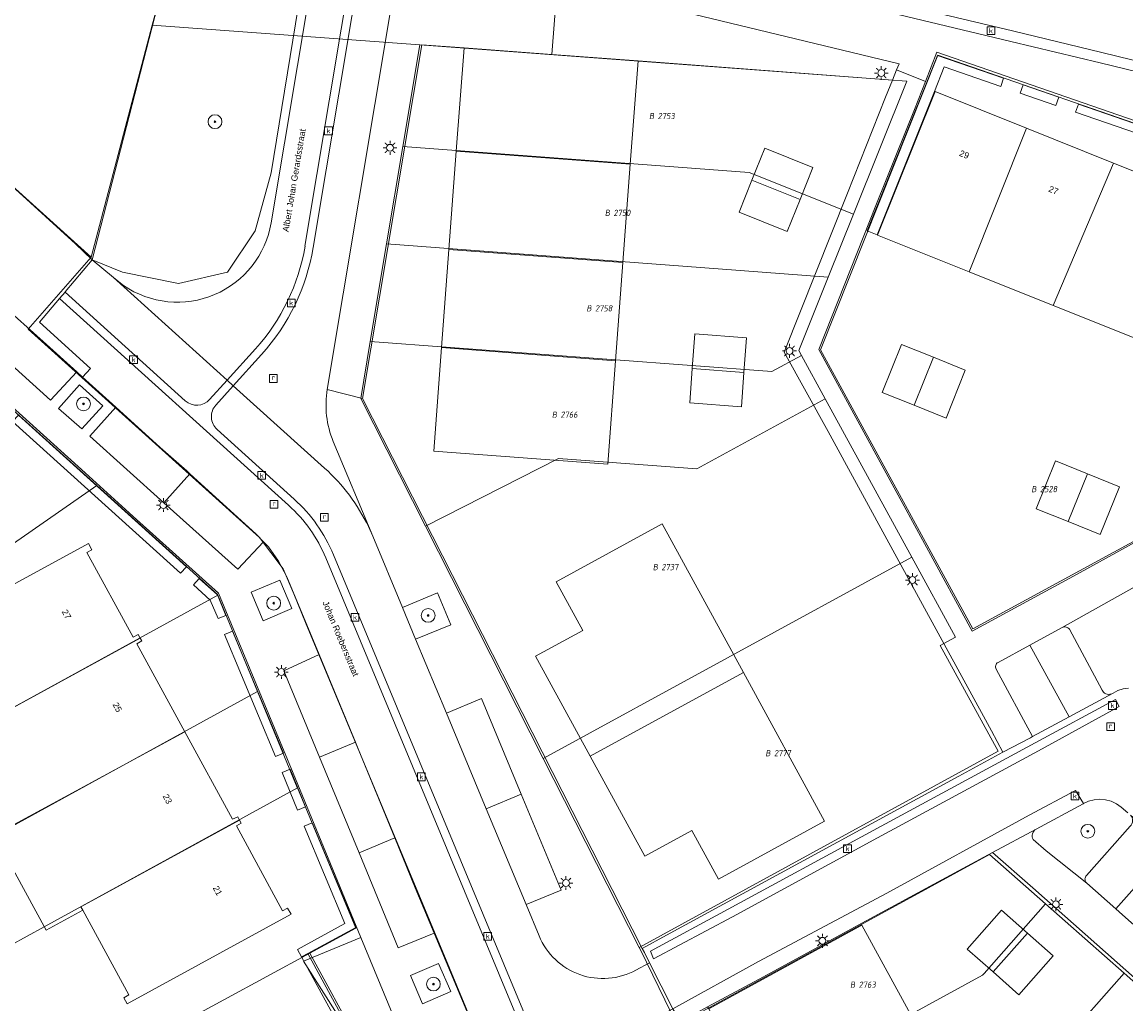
# Model space of a CAD drawing. Header units: metres. Extents: x 207466 to 209466, y 475780 to 477780.
# Tile 126 of 189: x 208272 to 208336, y 476840 to 476897. Entities that reach past the tile are written whole.
import ezdxf
from ezdxf.enums import TextEntityAlignment as Align

# ---------------------------------------------------------------- set-up
doc = ezdxf.new("R2010")
doc.units = ezdxf.units.M
doc.layers.get('0').update_dxf_attribs({"color": 253, "linetype": 'CONTINUOUS'})
for name, color, linetype, lineweight, true_color in [('B-RO-GR-BEPLANTING_CULTUUR_VASTE PLANTENVAK-GV', 7, 'CONTINUOUS', 0, 0x6d8a47), ('B-RO-GR-BOOM-S', 7, 'CONTINUOUS', 0, 0x6d8a47), ('B-RO-GR-BOUWLAND-GV', 7, 'CONTINUOUS', 0, 0x6d8a47), ('B-RO-OG-BEBOUWING-GV', 7, 'CONTINUOUS', 0, 0xa50000), ('N-RO-GR-BEPLANTING_CULTUUR_VASTE PLANTENVAK-GV', 7, 'CONTINUOUS', 0, 0x6d8a47), ('N-RO-GR-BOOM-S', 7, 'CONTINUOUS', 0, 0x6d8a47), ('N-RO-GR-GRAS-GV', 7, 'CONTINUOUS', 0, 0x6d8a47), ('N-RO-GR-GROENVOORZIENING-GV', 7, 'CONTINUOUS', 0, 0x6d8a47), ('N-RO-OG-BEBOUWING_LOODS-GV', 7, 'CONTINUOUS', 0, 0xa50000)]:
    doc.layers.add(name, color=color, linetype=linetype, lineweight=lineweight, true_color=true_color)
for name, color, linetype, lineweight in [('B-RO-OG-BEBOUWING-T18', 7, 'CONTINUOUS', 0), ('B-RO-OG-TERREIN_ERF-GV', 253, 'CONTINUOUS', 0), ('B-RO-OG-TERREIN_ONBEGROEID-GV', 253, 'CONTINUOUS', 0), ('B-RO-RI-GWA_RIOOLPUT-S', 253, 'CONTINUOUS', 0), ('B-RO-VH-ONVERHARD-GV', 253, 'CONTINUOUS', 0), ('B-RO-VH-VERHARDING_STRAATBAKSTEEN-GV', 253, 'CONTINUOUS', 0), ('B-WE-KG-GRENS_PERCEEL-GV', 150, 'CONTINUOUS', 18), ('B-WE-KG-GRENS_PERCEEL-S', 150, 'CONTINUOUS', 25), ('N-RO-IE-TERREINAFSCHEIDING_KUNSTMATIG_MUUR-GV', 253, 'CONTINUOUS', 0), ('N-RO-KL-ET_LS_OV_LICHTMAST-S', 253, 'CONTINUOUS', 0), ('N-RO-OG-TERREIN_ERF-GV', 253, 'CONTINUOUS', 0), ('N-RO-OG-TERREIN_ONBEGROEID-GV', 253, 'CONTINUOUS', 0), ('N-RO-OG-TOPOGRAFIE-T18', 7, 'CONTINUOUS', 0), ('N-RO-RI-GWA_KOLK-S', 253, 'CONTINUOUS', 0), ('N-RO-VH-VERHARDING_STRAATBAKSTEEN-GV', 253, 'CONTINUOUS', 0)]:
    doc.layers.add(name, color=color, linetype=linetype, lineweight=lineweight)
doc.styles.add('NLCS-ISO', font='NLCS-ISO.ttf')
doc.styles.add('NLCS-ISO-M200-T18', font='NLCS-ISO.ttf', dxfattribs={"height": 1.8})

# ---------------------------------------------------------------- blocks, each defined once
blk = doc.blocks.new('SKL-ET_OV_LICHTMAST-SO1')
at = {"color": 0, "linetype": 'ByBlock', "lineweight": -2}
blk.add_circle((0, 0), 1, dxfattribs=at)
for points in [[(-1.25, 0), (-2, 0)], [(-1.4142, 1.4142), (-0.8839, 0.8839)], [(0, 2), (0, 1.25)], [(0.8839, 0.8839), (1.4142, 1.4142)], [(2, 0), (1.25, 0)], [(-1.4142, -1.4142), (-0.8839, -0.8839)], [(0, -1.25), (0, -2)], [(0.8839, -0.8839), (1.4142, -1.4142)]]:
    blk.add_open_spline(points, degree=1, dxfattribs=at)
blk = doc.blocks.new('SRI-KOLK-SO1')
at = {"color": 0, "linetype": 'ByBlock', "lineweight": -2, "flags": 128}
blk.add_lwpolyline([(-1.125, -1.125), (1.125, -1.125), (1.125, 1.125), (-1.125, 1.125), (-1.125, -1.125)], dxfattribs=at)
at = {"color": 0, "linetype": 'ByBlock', "lineweight": -2, "insert": (0, 0), "char_height": 1.5, "attachment_point": 5, "line_spacing_factor": 0.8, "style": 'NLCS-ISO'}
blk.add_mtext('{\\C0;k}', dxfattribs=at)
blk = doc.blocks.new('SRI-PUT_INSPECTIEPUT_RIOOLPUT-SO1')
at = {"color": 0, "linetype": 'ByBlock', "lineweight": -2, "flags": 128}
blk.add_lwpolyline([(-1.125, -1.125), (1.125, -1.125), (1.125, 1.125), (-1.125, 1.125), (-1.125, -1.125)], dxfattribs=at)
at = {"color": 0, "linetype": 'ByBlock', "lineweight": -2, "insert": (0, 0.2828), "char_height": 1.5, "attachment_point": 5, "line_spacing_factor": 0.8, "style": 'NLCS-ISO'}
blk.add_mtext('{\\C0;r}', dxfattribs=at)
blk = doc.blocks.new('SGR-BOOM_01-SO1')
at = {"linetype": 'Continuous'}
h = blk.add_hatch(color=0, dxfattribs=at)
edge = h.paths.add_edge_path()
edge.add_arc((0, 0), 0.25, 0, 360)
at = {"color": 0, "linetype": 'ByBlock', "lineweight": -2}
for radius in [2, 0.25]:
    blk.add_circle((0, 0), radius, dxfattribs=at)
blk = doc.blocks.new('SKG-PERCEELNUMMER-SO')
at = {"style": 'NLCS-ISO', "oblique": 10, "flags": 1}
blk.add_attdef('GEMEENTECODE', text='', height=1.8, dxfattribs=at).set_placement((0, 2.55), align=Align.MIDDLE_CENTER)
at = {"style": 'NLCS-ISO', "oblique": 10}
blk.add_attdef('SECTIE', text='', height=1.8, dxfattribs=at).set_placement((-0.5, 0), align=Align.MIDDLE_RIGHT)
blk.add_attdef('PERCEELNUMMER', text='', height=1.8, dxfattribs=at).set_placement((0.5, 0), align=Align.MIDDLE_LEFT)

msp = doc.modelspace()

# ---------------------------------------------------------------- linework, layer by layer
at = {"layer": 'B-RO-GR-BEPLANTING_CULTUUR_VASTE PLANTENVAK-GV', "flags": 128}
for points in [[(208336.641, 476864.439), (208331.979, 476861.83)], [(208331.979, 476861.83), (208332.034, 476861.854), (208332.092, 476861.867), (208332.152, 476861.87), (208332.211, 476861.861), (208332.267, 476861.842), (208332.32, 476861.814), (208332.366, 476861.776), (208332.404, 476861.73), (208334.291, 476858.218), (208334.331, 476858.151), (208334.381, 476858.092), (208334.442, 476858.043), (208334.51, 476858.005), (208334.583, 476857.979), (208334.66, 476857.967), (208334.738, 476857.969), (208334.815, 476857.984), (208334.887, 476858.012), (208334.926, 476858.035), (208335.205, 476858.181), (208335.505, 476858.277), (208335.818, 476858.319)], [(208335.781, 476851.105), (208335.406, 476851.439), (208335.131, 476851.635), (208334.825, 476851.779), (208334.499, 476851.867), (208334.163, 476851.897), (208333.826, 476851.867), (208333.5, 476851.779), (208333.226, 476851.649), (208333.195, 476851.634), (208330.478, 476850.167), (208330.406, 476850.118), (208330.344, 476850.056), (208330.296, 476849.983), (208330.263, 476849.902), (208330.246, 476849.816), (208330.247, 476849.728), (208330.264, 476849.643), (208330.298, 476849.562), (208331.066, 476848.912)], [(208331.066, 476848.912), (208333.411, 476847.036), (208333.372, 476847.076), (208333.341, 476847.122), (208333.318, 476847.173), (208333.305, 476847.227), (208333.302, 476847.282), (208333.308, 476847.337), (208333.325, 476847.391), (208333.35, 476847.44), (208333.384, 476847.484), (208335.92, 476850.336)], [(208295.18, 476830.576), (208296.589, 476831.414), (208294.893, 476835.472), (208291.397, 476843.896), (208288.077, 476842.518), (208293.14, 476834.542), (208295.18, 476830.576)]]:
    msp.add_lwpolyline(points, dxfattribs=at)
at = {"layer": 'B-RO-GR-BOUWLAND-GV', "flags": 128}
msp.add_lwpolyline([(208269.44, 476888.974), (208274.887, 476884.037), (208275.841, 476883.119), (208277.6, 476882.405), (208280.841, 476881.744), (208283.685, 476882.405), (208285.273, 476884.787), (208286.199, 476888.16), (208287.919, 476898.677), (208286.993, 476899.736), (208288.74, 476906.907), (208291.887, 476925.929)], dxfattribs=at)
at = {"layer": 'B-RO-OG-BEBOUWING-GV', "flags": 128}
for points in [[(208329.924, 476890.729), (208324.624, 476892.85), (208321.289, 476884.545), (208326.596, 476882.424), (208329.924, 476890.729)], [(208334.952, 476888.716), (208329.924, 476890.729), (208326.596, 476882.424), (208331.458, 476880.481), (208334.952, 476888.716)], [(208339.805, 476886.774), (208334.952, 476888.716), (208331.458, 476880.481), (208336.441, 476878.49), (208339.805, 476886.774)], [(208324.534, 476877.473), (208322.69, 476878.215), (208321.573, 476875.446), (208323.417, 476874.704), (208324.534, 476877.473)], [(208326.378, 476876.73), (208324.534, 476877.473), (208323.417, 476874.704), (208325.261, 476873.961), (208326.378, 476876.73)], [(208333.452, 476870.733), (208331.601, 476871.482), (208330.487, 476868.711), (208332.338, 476867.962), (208333.452, 476870.733)], [(208335.303, 476869.984), (208333.452, 476870.733), (208332.338, 476867.962), (208334.189, 476867.213), (208335.303, 476869.984)], [(208275.538, 476866.174), (208275.828, 476866.333), (208275.626, 476866.705), (208265.074, 476860.951), (208268.001, 476855.73), (208268.133, 476855.489), (208278.621, 476861.221), (208278.508, 476861.425), (208278.215, 476861.283), (208275.538, 476866.174)], [(208278.422, 476860.9), (208278.711, 476861.058), (208278.621, 476861.221), (208268.133, 476855.489), (208268.001, 476855.73), (208267.187, 476855.274), (208270.172, 476849.816), (208281.215, 476855.788), (208278.422, 476860.9)], [(208284.275, 476850.884), (208283.972, 476850.741), (208281.215, 476855.788), (208270.172, 476849.816), (208273.18, 476844.316), (208275.294, 476845.476), (208275.189, 476845.67), (208284.378, 476850.692), (208284.275, 476850.884)], [(208287.152, 476845.595), (208286.867, 476845.446), (208284.189, 476850.358), (208284.474, 476850.514), (208284.378, 476850.692), (208275.189, 476845.67), (208275.294, 476845.476), (208277.97, 476840.576), (208277.68, 476840.405), (208277.868, 476840.055), (208287.351, 476845.251), (208287.152, 476845.595)]]:
    msp.add_lwpolyline(points, dxfattribs=at)
at = {"layer": 'B-RO-OG-TERREIN_ERF-GV', "flags": 128}
for points in [[(208340.664, 476889.613), (208331.689, 476892.719), (208324.737, 476895.135), (208324.073, 476893.439), (208323.438, 476891.815), (208321.228, 476886.353), (208317.898, 476877.935), (208319.929, 476874.2), (208324.129, 476866.491), (208326.77, 476861.628)], [(208326.596, 476882.424), (208321.289, 476884.545), (208324.624, 476892.85), (208329.924, 476890.729), (208334.952, 476888.716), (208339.805, 476886.774), (208345.082, 476884.662), (208341.749, 476876.369), (208336.441, 476878.49), (208331.458, 476880.481), (208326.596, 476882.424)], [(208323.417, 476874.704), (208321.573, 476875.446), (208322.69, 476878.215), (208324.534, 476877.473), (208326.378, 476876.73), (208325.261, 476873.961), (208323.417, 476874.704)], [(208267.087, 476813.96), (208275.455, 476812.142), (208276.959, 476809.399), (208277.724, 476808.005), (208286.508, 476812.766), (208292.392, 476815.922), (208293.297, 476816.415), (208300.199, 476820.171), (208300.683, 476820.435), (208295.18, 476830.576), (208293.14, 476834.542), (208288.077, 476842.518), (208291.397, 476843.896), (208287.479, 476853.408), (208283.162, 476863.817), (208278.412, 476868.094), (208275.43, 476870.782), (208269.388, 476876.239)], [(208332.338, 476867.962), (208330.487, 476868.711), (208331.601, 476871.482), (208333.452, 476870.733), (208335.303, 476869.984), (208334.189, 476867.213), (208332.338, 476867.962)], [(208326.77, 476861.628), (208332.858, 476864.914), (208336.944, 476867.178)], [(208265.074, 476860.951), (208275.626, 476866.705), (208275.828, 476866.333), (208275.538, 476866.174), (208278.215, 476861.283), (208278.508, 476861.425), (208278.621, 476861.221), (208278.711, 476861.058), (208278.422, 476860.9), (208281.215, 476855.788), (208283.972, 476850.741), (208284.275, 476850.884), (208284.378, 476850.692), (208284.474, 476850.514), (208284.189, 476850.358), (208286.867, 476845.446), (208287.152, 476845.595), (208287.351, 476845.251), (208277.868, 476840.055), (208277.68, 476840.405), (208277.97, 476840.576), (208275.294, 476845.476), (208273.18, 476844.316), (208270.172, 476849.816)]]:
    msp.add_lwpolyline(points, dxfattribs=at)
at = {"layer": 'B-RO-OG-TERREIN_ONBEGROEID-GV', "flags": 128}
for points in [[(208275.246, 476873.34), (208276.457, 476874.665), (208275.106, 476875.888), (208273.894, 476874.52), (208275.246, 476873.34)], [(208285.038, 476863.881), (208285.743, 476862.225), (208287.405, 476862.93), (208286.699, 476864.581), (208285.038, 476863.881)], [(208295.895, 476842.396), (208294.26, 476841.694), (208294.955, 476840.059), (208296.595, 476840.763), (208295.895, 476842.396)]]:
    msp.add_lwpolyline(points, dxfattribs=at)
at = {"layer": 'B-RO-VH-ONVERHARD-GV', "flags": 128}
for points in [[(208309.454, 476839.772), (208308.103, 476842.437), (208307.806, 476843.022), (208307.684, 476843.262), (208309.079, 476844.021), (208317.881, 476848.812), (208326, 476853.234), (208328.546, 476854.611), (208327.893, 476855.853), (208322.064, 476866.531), (208318.431, 476873.176), (208315.892, 476877.776), (208319.566, 476886.971), (208321.766, 476892.539), (208322.162, 476893.521), (208322.399, 476894.109), (208322.541, 476894.461), (208312.233, 476896.948)], [(208336.352, 476841.409), (208330.294, 476846.769), (208327.955, 476848.819), (208325.022, 476847.23), (208320.167, 476844.603), (208314.441, 476841.482), (208311.464, 476839.874)]]:
    msp.add_lwpolyline(points, dxfattribs=at)
at = {"layer": 'B-RO-VH-VERHARDING_STRAATBAKSTEEN-GV', "flags": 128}
for points in [[(208298.637, 476900.234), (208302.769, 476899.246), (208312.233, 476896.948), (208322.541, 476894.461), (208322.399, 476894.109), (208324.073, 476893.439), (208324.737, 476895.135), (208331.689, 476892.719), (208340.664, 476889.613), (208349.89, 476886.408), (208353.581, 476885.15), (208356.196, 476882.805), (208359.555, 476879.813), (208366.897, 476873.298), (208374.711, 476866.365), (208381.746, 476860.092), (208379.95, 476858.061), (208375.942, 476853.512), (208377.641, 476851.987), (208380.342, 476849.564), (208384.705, 476855.023)], [(208317.538, 476899.135), (208329.109, 476896.376), (208334.28, 476895.11), (208344.547, 476892.614), (208347.816, 476891.835), (208354.697, 476894.867), (208363.388, 476898.72)], [(208363.388, 476898.72), (208354.697, 476894.867), (208347.816, 476891.835), (208344.547, 476892.614), (208334.28, 476895.11), (208329.109, 476896.376), (208317.538, 476899.135)], [(208344.413, 476892.038), (208334.184, 476894.517), (208329.017, 476895.747), (208317.336, 476898.562)], [(208317.336, 476898.562), (208329.017, 476895.747), (208334.184, 476894.517), (208344.413, 476892.038)], [(208336.944, 476867.178), (208332.858, 476864.914), (208326.77, 476861.628), (208324.129, 476866.491), (208319.929, 476874.2), (208317.898, 476877.935), (208321.228, 476886.353), (208323.438, 476891.815), (208324.073, 476893.439), (208322.399, 476894.109), (208322.162, 476893.521), (208321.766, 476892.539), (208319.566, 476886.971), (208315.892, 476877.776), (208318.431, 476873.176), (208322.064, 476866.531), (208327.893, 476855.853), (208328.546, 476854.611)], [(208270.589, 476880.546), (208273.009, 476878.385), (208274.949, 476876.628), (208275.289, 476876.321), (208275.743, 476876.822), (208272.79, 476879.516), (208273.962, 476880.878), (208274.275, 476881.242), (208274.285, 476881.254), (208275.841, 476883.119), (208274.887, 476884.037), (208269.44, 476888.974)], [(208274.949, 476876.628), (208273.009, 476878.385), (208270.589, 476880.546), (208269.106, 476878.884), (208273.427, 476874.995), (208274.949, 476876.628)], [(208297.617, 476839.389), (208295.631, 476844.154), (208293.562, 476843.301), (208291.288, 476848.796), (208288.994, 476854.34), (208286.933, 476859.32), (208288.975, 476860.267), (208287.105, 476864.763), (208286.635, 476865.67), (208286.044, 476866.503), (208285.766, 476866.799), (208284.267, 476865.205), (208279.986, 476869.058), (208275.704, 476872.91), (208277.206, 476874.585), (208275.289, 476876.321), (208274.949, 476876.628), (208273.427, 476874.995), (208269.106, 476878.884)], [(208269.388, 476876.239), (208275.43, 476870.782), (208278.412, 476868.094), (208283.162, 476863.817), (208287.479, 476853.408), (208291.397, 476843.896), (208294.893, 476835.472), (208296.589, 476831.414), (208295.18, 476830.576), (208300.683, 476820.435), (208300.199, 476820.171), (208300.693, 476819.271), (208300.908, 476818.88), (208304.197, 476812.891), (208308.537, 476804.945), (208309.924, 476802.419)], [(208275.246, 476873.34), (208273.894, 476874.52), (208275.106, 476875.888), (208276.457, 476874.665), (208275.246, 476873.34)], [(208279.986, 476869.058), (208281.502, 476870.73), (208281.313, 476870.901), (208279.777, 476872.257), (208277.206, 476874.585), (208275.704, 476872.91), (208279.986, 476869.058)], [(208285.766, 476866.799), (208285.343, 476867.246), (208281.502, 476870.73), (208279.986, 476869.058), (208284.267, 476865.205), (208285.766, 476866.799)], [(208285.038, 476863.881), (208286.699, 476864.581), (208287.405, 476862.93), (208285.743, 476862.225), (208285.038, 476863.881)], [(208328.546, 476854.611), (208330.143, 476855.446), (208330.272, 476855.519), (208328.161, 476859.426), (208328.14, 476859.478), (208328.129, 476859.533), (208328.128, 476859.589), (208328.138, 476859.644), (208328.158, 476859.697), (208328.188, 476859.744), (208328.226, 476859.786), (208328.271, 476859.819), (208330.118, 476860.821), (208331.979, 476861.83), (208336.641, 476864.439)], [(208330.118, 476860.821), (208332.39, 476856.663), (208334.887, 476858.012), (208334.815, 476857.984), (208334.738, 476857.969), (208334.66, 476857.967), (208334.583, 476857.979), (208334.51, 476858.005), (208334.442, 476858.043), (208334.381, 476858.092), (208334.331, 476858.151), (208334.291, 476858.218), (208332.404, 476861.73), (208332.366, 476861.776), (208332.32, 476861.814), (208332.267, 476861.842), (208332.211, 476861.861), (208332.152, 476861.87), (208332.092, 476861.867), (208332.034, 476861.854), (208331.979, 476861.83), (208330.118, 476860.821)], [(208330.272, 476855.519), (208332.39, 476856.663), (208330.118, 476860.821), (208328.271, 476859.819), (208328.226, 476859.786), (208328.188, 476859.744), (208328.158, 476859.697), (208328.138, 476859.644), (208328.128, 476859.589), (208328.129, 476859.533), (208328.14, 476859.478), (208328.161, 476859.426), (208330.272, 476855.519)], [(208288.994, 476854.34), (208291.079, 476855.207), (208288.975, 476860.267), (208286.933, 476859.32), (208288.994, 476854.34)], [(208335.818, 476858.319), (208335.505, 476858.277), (208335.205, 476858.181), (208334.926, 476858.035), (208334.887, 476858.012), (208332.39, 476856.663), (208330.272, 476855.519), (208330.143, 476855.446), (208328.546, 476854.611), (208326, 476853.234), (208317.881, 476848.812), (208309.079, 476844.021), (208307.684, 476843.262), (208307.806, 476843.022)], [(208308.337, 476842.666), (208312.908, 476845.084), (208321.299, 476849.663), (208330.616, 476854.704), (208335.28, 476857.263), (208335.062, 476857.664), (208330.423, 476855.153), (208321.054, 476850.079), (208312.65, 476845.54), (208308.15, 476843.101), (208308.337, 476842.666)], [(208308.337, 476842.666), (208308.15, 476843.101), (208312.65, 476845.54), (208321.054, 476850.079), (208330.423, 476855.153), (208335.062, 476857.664), (208335.28, 476857.263), (208330.616, 476854.704), (208321.299, 476849.663), (208312.908, 476845.084), (208308.337, 476842.666)], [(208291.288, 476848.796), (208293.357, 476849.656), (208291.243, 476854.813), (208291.079, 476855.207), (208288.994, 476854.34), (208291.288, 476848.796)], [(208307.806, 476843.022), (208308.103, 476842.437), (208309.454, 476839.772), (208314.407, 476842.498), (208321.835, 476846.462), (208330.08, 476850.973), (208332.757, 476852.395), (208333.226, 476851.649), (208333.5, 476851.779), (208333.826, 476851.867), (208334.163, 476851.897), (208334.499, 476851.867), (208334.825, 476851.779), (208335.131, 476851.635), (208335.406, 476851.439), (208335.781, 476851.105)], [(208309.454, 476839.772), (208309.697, 476839.349), (208309.879, 476839.018), (208311.464, 476839.874), (208314.441, 476841.482), (208320.167, 476844.603), (208325.022, 476847.23), (208327.955, 476848.819), (208330.478, 476850.167), (208333.195, 476851.634), (208333.226, 476851.649), (208332.757, 476852.395), (208330.08, 476850.973), (208321.835, 476846.462), (208314.407, 476842.498), (208309.454, 476839.772)], [(208333.411, 476847.036), (208335.09, 476845.55), (208338.155, 476849.002), (208335.935, 476850.973), (208335.988, 476850.903), (208336.027, 476850.824), (208336.05, 476850.739), (208336.056, 476850.652), (208336.045, 476850.564), (208336.019, 476850.481), (208335.976, 476850.404), (208335.92, 476850.336), (208333.384, 476847.484), (208333.35, 476847.44), (208333.325, 476847.391), (208333.308, 476847.337), (208333.302, 476847.282), (208333.305, 476847.227), (208333.318, 476847.173), (208333.341, 476847.122), (208333.372, 476847.076), (208333.411, 476847.036)], [(208336.979, 476843.882), (208335.481, 476845.204), (208335.09, 476845.55), (208333.411, 476847.036), (208331.066, 476848.912), (208330.298, 476849.562), (208330.264, 476849.643), (208330.247, 476849.728), (208330.246, 476849.816), (208330.263, 476849.902), (208330.296, 476849.983), (208330.344, 476850.056), (208330.406, 476850.118), (208330.478, 476850.167), (208327.955, 476848.819)], [(208295.631, 476844.154), (208294.539, 476846.773), (208293.357, 476849.656), (208291.288, 476848.796), (208293.562, 476843.301), (208295.631, 476844.154)], [(208327.955, 476848.819), (208330.294, 476846.769), (208336.352, 476841.409)], [(208336.979, 476843.882), (208340.043, 476847.333), (208338.611, 476848.597), (208338.155, 476849.002), (208335.09, 476845.55), (208335.481, 476845.204), (208336.979, 476843.882)], [(208295.895, 476842.396), (208296.595, 476840.763), (208294.955, 476840.059), (208294.26, 476841.694), (208295.895, 476842.396)]]:
    msp.add_lwpolyline(points, dxfattribs=at)
at = {"layer": 'B-WE-KG-GRENS_PERCEEL-GV'}
for points in [[(208239.125, 476916.372), (208275.783, 476883.263), (208279.322, 476896.703), (208279.793, 476898.492), (208288.815, 476906.978), (208296.2, 476951.203), (208297.477, 476977.674), (208303.209, 476995.856), (208309.676, 477016.366), (208325.109, 477011.777), (208326.895, 477021.324), (208327.198, 477022.521), (208327.406, 477023.258), (208246.116, 477038.482)], [(208314.276, 476799.455), (208300.639, 476832.23), (208296.522, 476842.126), (208288.198, 476862.132), (208287.507, 476863.793), (208286.895, 476865.236), (208285.528, 476867.05), (208272.144, 476879.111), (208275.783, 476883.263), (208239.125, 476916.372)], [(208279.793, 476898.492), (208279.322, 476896.703), (208294.807, 476895.562), (208321.935, 476893.525), (208322.984, 476893.448), (208319.904, 476885.756), (208318.446, 476882.115), (208316.743, 476877.863), (208316.896, 476877.583), (208318.269, 476875.071), (208323.278, 476865.91), (208325.809, 476861.28), (208324.929, 476860.799), (208328.279, 476854.67), (208307.503, 476843.315), (208307.57, 476843.183), (208309.7, 476838.818), (208327.779, 476848.7), (208331.022, 476845.835), (208335.565, 476841.822), (208340.109, 476837.81)], [(208309.7, 476838.818), (208307.57, 476843.183), (208307.503, 476843.315), (208301.951, 476854.254), (208295.126, 476867.705), (208291.383, 476875.081), (208291.936, 476878.389), (208292.88, 476884.034), (208293.823, 476889.679), (208294.807, 476895.562), (208279.322, 476896.703), (208275.783, 476883.263), (208272.144, 476879.111), (208285.528, 476867.05), (208286.895, 476865.236), (208287.507, 476863.793), (208288.198, 476862.132), (208296.522, 476842.126), (208300.639, 476832.23)], [(208268.153, 476877.218), (208276.106, 476870.045), (208283.093, 476863.743), (208283.11, 476863.703), (208285.419, 476858.127), (208287.715, 476852.583), (208287.728, 476852.551), (208291.112, 476844.443), (208288.434, 476842.989), (208296.837, 476827.586), (208298.486, 476824.553), (208298.41, 476824.512), (208300.589, 476820.458), (208293.235, 476816.474), (208288.031, 476813.654), (208283.019, 476810.938), (208277.79, 476808.105), (208277.081, 476809.438), (208275.601, 476812.14), (208267.249, 476814.016)]]:
    msp.add_lwpolyline(points, dxfattribs=at)
for points in [[(208294.807, 476895.562), (208293.823, 476889.679), (208313.859, 476888.175), (208319.904, 476885.756), (208322.984, 476893.448), (208321.935, 476893.525)], [(208324.783, 476894.957), (208318.003, 476877.899), (208326.817, 476861.758), (208336.964, 476867.271), (208365.734, 476841.906), (208374.035, 476851.528), (208375.747, 476853.465), (208381.592, 476860.082), (208353.524, 476884.999)], [(208318.003, 476877.899), (208324.783, 476894.957), (208353.524, 476884.999), (208381.592, 476860.082), (208375.747, 476853.465), (208374.035, 476851.528), (208365.734, 476841.906), (208336.964, 476867.271), (208326.817, 476861.758)], [(208293.823, 476889.679), (208292.88, 476884.034), (208312.08, 476882.593), (208318.446, 476882.115), (208319.904, 476885.756), (208313.859, 476888.175)], [(208292.88, 476884.034), (208291.936, 476878.389), (208315.178, 476876.644), (208316.896, 476877.583), (208316.743, 476877.863), (208318.446, 476882.115), (208312.08, 476882.593)], [(208291.936, 476878.389), (208291.383, 476875.081), (208295.126, 476867.705), (208302.829, 476871.614), (208310.845, 476871.012), (208318.269, 476875.071), (208316.896, 476877.583), (208315.178, 476876.644)], [(208247.688, 476858.039), (208250.79, 476852.433), (208276.106, 476870.045), (208268.153, 476877.218), (208258.553, 476866.671), (208253.851, 476861.413), (208250.778, 476859.785), (208248.989, 476858.786)], [(208301.951, 476854.254), (208323.278, 476865.91), (208318.269, 476875.071), (208310.845, 476871.012), (208302.829, 476871.614), (208295.126, 476867.705)], [(208267.311, 476855.047), (208283.11, 476863.703), (208283.093, 476863.743), (208276.106, 476870.045), (208250.79, 476852.433), (208253.542, 476847.505), (208254.857, 476848.217), (208258.402, 476850.161)], [(208301.951, 476854.254), (208307.503, 476843.315), (208328.279, 476854.67), (208324.929, 476860.799), (208325.809, 476861.28), (208323.278, 476865.91)], [(208270.19, 476849.783), (208285.419, 476858.127), (208283.11, 476863.703), (208267.311, 476855.047), (208258.402, 476850.161), (208254.857, 476848.217), (208253.542, 476847.505), (208256.497, 476842.165)], [(208273.069, 476844.518), (208287.728, 476852.551), (208287.715, 476852.583), (208285.419, 476858.127), (208270.19, 476849.783), (208256.497, 476842.165), (208258.946, 476837.724), (208258.681, 476836.757), (208263.958, 476835.649), (208265.165, 476835.396), (208265.582, 476837.818), (208265.983, 476839.819), (208266.163, 476840.73)], [(208265.165, 476835.396), (208270.624, 476834.25), (208273.127, 476833.724), (208273.329, 476834.756), (208275.64, 476836.02), (208280.969, 476838.935), (208288.434, 476842.989), (208291.112, 476844.443), (208287.728, 476852.551), (208273.069, 476844.518), (208266.163, 476840.73), (208265.983, 476839.819), (208265.582, 476837.818)], [(208309.7, 476838.818), (208311.995, 476833.303), (208327.381, 476841.713), (208327.473, 476841.817), (208331.022, 476845.835), (208327.779, 476848.7)], [(208331.022, 476845.835), (208327.473, 476841.817), (208327.381, 476841.713), (208311.995, 476833.303), (208314.197, 476828.011), (208331.924, 476837.7), (208335.565, 476841.822)], [(208280.969, 476838.935), (208281.782, 476837.438), (208283.245, 476834.762), (208286.728, 476828.376), (208292.478, 476817.859), (208293.235, 476816.474), (208300.589, 476820.458), (208298.41, 476824.512), (208298.486, 476824.553), (208296.837, 476827.586), (208288.434, 476842.989)], [(208314.197, 476828.011), (208316.399, 476822.719), (208336.468, 476833.687), (208340.109, 476837.81), (208335.565, 476841.822), (208331.924, 476837.7)]]:
    msp.add_lwpolyline(points, close=True, dxfattribs=at)
at = {"layer": 'N-RO-GR-BEPLANTING_CULTUUR_VASTE PLANTENVAK-GV', "flags": 128}
msp.add_lwpolyline([(208307.436, 476894.627), (208322.162, 476893.521), (208322.399, 476894.109), (208322.541, 476894.461), (208312.233, 476896.948), (208302.769, 476899.246), (208302.45, 476895.001), (208307.436, 476894.627)], dxfattribs=at)
at = {"layer": 'N-RO-GR-GRAS-GV', "flags": 128}
for points in [[(208286.198, 476885.259), (208290.018, 476908.109), (208279.792, 476898.492), (208275.841, 476883.119)], [(208275.841, 476883.119), (208277.087, 476882.085), (208277.664, 476881.629)]]:
    msp.add_lwpolyline(points, dxfattribs=at)
at = {"layer": 'N-RO-GR-GRAS-GV'}
msp.add_arc((208280.773, 476886.165), 5.5, 235.57092, 350.51475, dxfattribs=at)
at = {"layer": 'N-RO-GR-GROENVOORZIENING-GV', "flags": 128}
for points in [[(208324.593, 476892.859), (208325.162, 476894.278), (208328.425, 476893.154), (208328.587, 476893.627), (208324.765, 476894.944), (208324.151, 476893.408), (208320.7, 476884.787), (208321.271, 476884.559), (208324.593, 476892.859)], [(208329.722, 476893.236), (208329.559, 476892.763), (208331.626, 476892.051), (208331.789, 476892.524), (208329.722, 476893.236)], [(208332.923, 476892.133), (208332.76, 476891.66), (208338.635, 476889.636), (208338.798, 476890.108), (208332.923, 476892.133)], [(208271.572, 476874.13), (208271.236, 476873.759), (208280.96, 476864.976), (208281.295, 476865.348), (208271.572, 476874.13)], [(208282.038, 476864.677), (208281.703, 476864.306), (208282.678, 476863.425), (208283.126, 476862.348), (208283.588, 476862.54), (208283.096, 476863.721), (208282.038, 476864.677)], [(208283.973, 476861.615), (208283.511, 476861.423), (208286.448, 476854.365), (208286.909, 476854.557), (208283.973, 476861.615)], [(208287.294, 476853.631), (208286.833, 476853.439), (208287.736, 476851.269), (208288.197, 476851.461), (208287.294, 476853.631)], [(208288.582, 476850.536), (208288.12, 476850.344), (208290.467, 476844.703), (208287.725, 476843.206), (208287.965, 476842.767), (208288.316, 476842.959), (208291.102, 476844.48), (208288.582, 476850.536)]]:
    msp.add_lwpolyline(points, dxfattribs=at)
at = {"layer": 'N-RO-IE-TERREINAFSCHEIDING_KUNSTMATIG_MUUR-GV', "flags": 128}
msp.add_lwpolyline([(208288.316, 476842.959), (208287.965, 476842.767), (208292.608, 476834.272), (208292.96, 476834.464), (208288.316, 476842.959)], dxfattribs=at)
at = {"layer": 'N-RO-OG-BEBOUWING_LOODS-GV', "flags": 128}
for points in [[(208307.436, 476894.627), (208302.45, 476895.001), (208297.365, 476895.383), (208296.916, 476889.4), (208306.987, 476888.644), (208307.436, 476894.627)], [(208306.987, 476888.644), (208296.916, 476889.4), (208296.489, 476883.716), (208306.561, 476882.96), (208306.987, 476888.644)], [(208317.555, 476888.464), (208314.77, 476889.579), (208314.027, 476887.722), (208316.812, 476886.607), (208317.555, 476888.464)], [(208316.812, 476886.607), (208314.027, 476887.722), (208313.283, 476885.865), (208316.069, 476884.751), (208316.812, 476886.607)], [(208306.561, 476882.96), (208296.489, 476883.716), (208296.062, 476878.032), (208306.134, 476877.276), (208306.561, 476882.96)], [(208313.717, 476878.598), (208310.726, 476878.823), (208310.576, 476876.828), (208313.568, 476876.604), (208313.717, 476878.598)], [(208306.134, 476877.276), (208296.062, 476878.032), (208295.613, 476872.049), (208305.685, 476871.293), (208306.134, 476877.276)], [(208313.568, 476876.604), (208310.576, 476876.828), (208310.426, 476874.834), (208313.418, 476874.609), (208313.568, 476876.604)], [(208304.671, 476854.387), (208313.534, 476859.231), (208308.833, 476867.831), (208302.699, 476864.478), (208304.234, 476861.67), (208301.506, 476860.179), (208304.671, 476854.387)], [(208313.534, 476859.231), (208304.671, 476854.387), (208307.836, 476848.596), (208310.557, 476850.083), (208312.091, 476847.275), (208318.234, 476850.632), (208313.534, 476859.231)], [(208329.969, 476844.151), (208328.47, 476845.475), (208326.484, 476843.227), (208327.983, 476841.903), (208329.969, 476844.151)], [(208320.388, 476844.605), (208311.526, 476839.761), (208314.547, 476834.233), (208323.41, 476839.077), (208320.388, 476844.605)], [(208331.468, 476842.827), (208329.969, 476844.151), (208327.983, 476841.903), (208329.482, 476840.579), (208331.468, 476842.827)]]:
    msp.add_lwpolyline(points, dxfattribs=at)
at = {"layer": 'N-RO-OG-TERREIN_ERF-GV', "flags": 128}
for points in [[(208291.493, 476875.086), (208307.684, 476843.262), (208309.079, 476844.021), (208317.881, 476848.812), (208326, 476853.234), (208328.546, 476854.611), (208327.893, 476855.853), (208322.064, 476866.531), (208318.431, 476873.176), (208315.892, 476877.776), (208319.566, 476886.971), (208321.766, 476892.539), (208322.162, 476893.521), (208307.436, 476894.627), (208306.987, 476888.644), (208306.561, 476882.96), (208306.134, 476877.276), (208305.685, 476871.293), (208295.613, 476872.049), (208296.062, 476878.032), (208296.489, 476883.716), (208296.916, 476889.4), (208297.365, 476895.383), (208294.917, 476895.567), (208291.493, 476875.086)], [(208316.812, 476886.607), (208316.069, 476884.751), (208313.283, 476885.865), (208314.027, 476887.722), (208314.77, 476889.579), (208317.555, 476888.464), (208316.812, 476886.607)], [(208313.568, 476876.604), (208313.418, 476874.609), (208310.426, 476874.834), (208310.576, 476876.828), (208310.726, 476878.823), (208313.717, 476878.598), (208313.568, 476876.604)], [(208304.671, 476854.387), (208301.506, 476860.179), (208304.234, 476861.67), (208302.699, 476864.478), (208308.833, 476867.831), (208313.534, 476859.231), (208318.234, 476850.632), (208312.091, 476847.275), (208310.557, 476850.083), (208307.836, 476848.596), (208304.671, 476854.387)], [(208384.197, 476792.442), (208383.613, 476816.111), (208379.129, 476816.529), (208377.264, 476816.654), (208371.73, 476817.023), (208363.34, 476817.61), (208358.792, 476821.606), (208340.044, 476811.359), (208339.085, 476813.114), (208357.193, 476823.011), (208355.845, 476824.196), (208345.764, 476833.097), (208336.352, 476841.409), (208330.294, 476846.769), (208327.955, 476848.819), (208325.022, 476847.23), (208320.167, 476844.603), (208314.441, 476841.482), (208311.464, 476839.874)], [(208327.983, 476841.903), (208326.484, 476843.227), (208328.47, 476845.475), (208329.969, 476844.151), (208331.468, 476842.827), (208329.482, 476840.579), (208327.983, 476841.903)], [(208311.464, 476839.874), (208311.526, 476839.761), (208320.388, 476844.605), (208323.41, 476839.077), (208326.287, 476833.812), (208329.165, 476828.547), (208332.043, 476823.282), (208334.92, 476818.017), (208337.942, 476812.489), (208329.079, 476807.645), (208335.929, 476795.112)]]:
    msp.add_lwpolyline(points, dxfattribs=at)
at = {"layer": 'N-RO-OG-TERREIN_ONBEGROEID-GV', "flags": 128}
msp.add_lwpolyline([(208293.795, 476862.997), (208294.564, 476861.151), (208296.595, 476861.996), (208295.826, 476863.842), (208293.795, 476862.997)], dxfattribs=at)
at = {"layer": 'N-RO-VH-VERHARDING_STRAATBAKSTEEN-GV', "flags": 128}
for points in [[(208308.944, 477010.785), (208298.611, 476978.105), (208298.393, 476976.879), (208297.146, 476950.742), (208290.018, 476908.109), (208286.198, 476885.259)], [(208288.161, 476883.904), (208299.357, 476950.868), (208300.566, 476977.125), (208311.003, 477010.133)], [(208311.003, 477010.133), (208300.566, 476977.125), (208299.357, 476950.868), (208288.161, 476883.904)], [(208311.461, 477009.989), (208301.043, 476977.04), (208299.835, 476950.817), (208288.635, 476883.825)], [(208288.635, 476883.825), (208299.835, 476950.817), (208301.043, 476977.04), (208311.461, 477009.989)], [(208289.453, 476875.62), (208291.493, 476875.086), (208294.917, 476895.567), (208297.365, 476895.383), (208302.45, 476895.001), (208302.769, 476899.246), (208298.637, 476900.234), (208298.726, 476900.764), (208297.74, 476900.929)], [(208289.453, 476875.62), (208293.135, 476897.643)], [(208293.135, 476897.643), (208289.453, 476875.62)], [(208282.643, 476875.031), (208283.655, 476876.152), (208277.087, 476882.085), (208275.841, 476883.119), (208274.285, 476881.254), (208274.275, 476881.242), (208281.231, 476874.959)], [(208277.087, 476882.085), (208283.655, 476876.152), (208285.29, 476877.961)], [(208277.664, 476881.629), (208277.087, 476882.085)], [(208281.231, 476874.959), (208274.275, 476881.242), (208273.962, 476880.878), (208287.21, 476868.912)], [(208287.21, 476868.912), (208273.962, 476880.878), (208272.79, 476879.516), (208275.743, 476876.822)], [(208285.29, 476877.961), (208283.655, 476876.152)], [(208283.655, 476876.152), (208284.012, 476875.83), (208285.646, 476877.639)], [(208285.646, 476877.639), (208284.012, 476875.83), (208289.298, 476871.056)], [(208275.743, 476876.822), (208275.289, 476876.321), (208277.206, 476874.585), (208279.777, 476872.257), (208281.313, 476870.901), (208281.502, 476870.73), (208285.343, 476867.246), (208285.766, 476866.799), (208286.044, 476866.503), (208286.635, 476865.67), (208287.105, 476864.763), (208288.975, 476860.267), (208291.079, 476855.207), (208291.243, 476854.813), (208293.357, 476849.656), (208294.539, 476846.773), (208295.631, 476844.154), (208297.617, 476839.389)], [(208283, 476874.709), (208284.012, 476875.83), (208283.655, 476876.152), (208282.643, 476875.031)], [(208289.298, 476871.056), (208284.012, 476875.83), (208283, 476874.709)], [(208307.318, 476842.008), (208308.103, 476842.437), (208307.806, 476843.022), (208307.684, 476843.262), (208291.493, 476875.086), (208289.453, 476875.62)], [(208283.071, 476873.297), (208287.532, 476869.268)], [(208287.532, 476869.268), (208283.071, 476873.297)], [(208291.832, 476867.672), (208292.081, 476867.118), (208289.8, 476872.601)], [(208289.8, 476872.601), (208292.081, 476867.118)], [(208301.707, 476843.982), (208300.952, 476845.796), (208298.647, 476851.336), (208296.342, 476856.876), (208294.564, 476861.151), (208293.795, 476862.997), (208292.081, 476867.118), (208291.832, 476867.672)], [(208292.081, 476867.118), (208293.795, 476862.997), (208295.826, 476863.842), (208296.595, 476861.996), (208294.564, 476861.151), (208296.342, 476856.876), (208298.374, 476857.721), (208300.678, 476852.181), (208302.983, 476846.641), (208300.952, 476845.796), (208301.707, 476843.982)], [(208316.549, 476800.525), (208289.363, 476865.866)], [(208289.363, 476865.866), (208316.549, 476800.525)], [(208289.806, 476866.05), (208316.993, 476800.709)], [(208316.993, 476800.709), (208289.806, 476866.05)], [(208298.374, 476857.721), (208296.342, 476856.876), (208298.647, 476851.336), (208300.678, 476852.181), (208298.374, 476857.721)], [(208300.678, 476852.181), (208298.647, 476851.336), (208300.952, 476845.796), (208302.983, 476846.641), (208300.678, 476852.181)], [(208307.723, 476838.834), (208309.454, 476839.772), (208308.103, 476842.437), (208307.318, 476842.008)]]:
    msp.add_lwpolyline(points, dxfattribs=at)
at = {"layer": 'N-RO-VH-VERHARDING_STRAATBAKSTEEN-GV'}
for centre, radius, start, end in [((208280.773, 476886.165), 5.5, 235.57092, 350.51475), ((208276.563, 476885.842), 11.759, 317.9166, 350.51401), ((208276.563, 476885.842), 11.759, 317.9166, 350.51401), ((208276.555, 476885.847), 12.248, 317.92325, 350.49821), ((208276.555, 476885.847), 12.248, 317.92325, 350.49821), ((208294.881, 476874.714), 5.503, 170.52761, 202.58585), ((208294.881, 476874.714), 5.503, 170.52761, 202.58585), ((208281.901, 476875.702), 1.001, 227.9791, 317.85904), ((208281.901, 476875.702), 1.001, 227.9791, 317.85904), ((208283.741, 476874.038), 1, 137.87014, 227.88705), ((208283.741, 476874.038), 1, 137.87014, 227.88705), ((208281.925, 476862.895), 10.998, 25.74581, 47.90724), ((208281.925, 476862.895), 10.998, 25.74581, 47.90724), ((208281.511, 476862.6), 8.505, 22.58596, 47.92157), ((208281.511, 476862.6), 8.505, 22.58596, 47.92157), ((208281.537, 476862.619), 8.953, 22.53386, 47.96002), ((208281.537, 476862.619), 8.953, 22.53386, 47.96002), ((208305.4, 476845.519), 4, 202.59173, 298.64362), ((208305.4, 476845.519), 4, 202.59173, 298.64362)]:
    msp.add_arc(centre, radius, start, end, dxfattribs=at)

# ---------------------------------------------------------------- block references
at = {"layer": 'B-RO-GR-BOOM-S', "xscale": 0.2, "yscale": 0.2, "zscale": 0.2}
for p in [(208275.341, 476874.776), (208286.349, 476863.244), (208333.467, 476850.041), (208295.592, 476841.199)]:
    msp.add_blockref('SGR-BOOM_01-SO1', p, dxfattribs=at)
at = {"layer": 'B-RO-RI-GWA_RIOOLPUT-S', "xscale": 0.2, "yscale": 0.2, "zscale": 0.2}
for p in [(208286.329, 476876.249), (208286.368, 476868.967), (208289.286, 476868.216), (208334.785, 476856.092)]:
    msp.add_blockref('SRI-PUT_INSPECTIEPUT_RIOOLPUT-SO1', p, dxfattribs=at)
at = {"layer": 'B-WE-KG-GRENS_PERCEEL-S', "xscale": 0.2, "yscale": 0.2, "zscale": 0.2}
for p, values in [((208308.472, 476891.438), {'PERCEELNUMMER': '2753', 'SECTIE': 'B'}), ((208305.914, 476885.835), {'PERCEELNUMMER': '2750', 'SECTIE': 'B'}), ((208304.848, 476880.309), {'PERCEELNUMMER': '2758', 'SECTIE': 'B'}), ((208302.849, 476874.154), {'PERCEELNUMMER': '2766', 'SECTIE': 'B'}), ((208330.598, 476869.845), {'PERCEELNUMMER': '2528', 'SECTIE': 'B'}), ((208308.688, 476865.331), {'PERCEELNUMMER': '2737', 'SECTIE': 'B'}), ((208315.204, 476854.564), {'PERCEELNUMMER': '2777', 'SECTIE': 'B'}), ((208320.107, 476841.164), {'PERCEELNUMMER': '2763', 'SECTIE': 'B'})]:
    msp.add_blockref('SKG-PERCEELNUMMER-SO', p, dxfattribs=at).add_auto_attribs(values)
at = {"layer": 'N-RO-GR-BOOM-S', "xscale": 0.2, "yscale": 0.2, "zscale": 0.2}
for p in [(208282.951, 476891.112), (208295.287, 476862.535)]:
    msp.add_blockref('SGR-BOOM_01-SO1', p, dxfattribs=at)
at = {"layer": 'N-RO-KL-ET_LS_OV_LICHTMAST-S', "xscale": 0.2, "yscale": 0.2, "zscale": 0.2}
for p in [(208321.513, 476893.925), (208293.081, 476889.6), (208316.204, 476877.845), (208279.966, 476868.924), (208323.318, 476864.579), (208286.795, 476859.257), (208303.263, 476847.045), (208331.618, 476845.811), (208318.109, 476843.701)]:
    msp.add_blockref('SKL-ET_OV_LICHTMAST-SO1', p, dxfattribs=at)
at = {"layer": 'N-RO-RI-GWA_KOLK-S', "xscale": 0.2, "yscale": 0.2, "zscale": 0.2}
for p in [(208327.859, 476896.378), (208289.521, 476890.582), (208287.365, 476880.622), (208278.237, 476877.34), (208285.659, 476870.637), (208291.054, 476862.426), (208334.896, 476857.32), (208294.896, 476853.193), (208332.723, 476852.082), (208319.562, 476849.036), (208298.737, 476843.961)]:
    msp.add_blockref('SRI-KOLK-SO1', p, dxfattribs=at)

# ---------------------------------------------------------------- texts
at = {"layer": 'B-RO-OG-BEBOUWING-T18', "char_height": 0.36, "attachment_point": 5, "line_spacing_factor": 0.8, "style": 'NLCS-ISO-M200-T18'}
for s, insert, rotation in [('{\\fArial|b0|i0|c0|p34;\\C256;29}', (208326.315, 476889.211), 338.2), ('{\\fArial|b0|i0|c0|p34;\\C256;27}', (208331.481, 476887.144), 338.2), ('{\\fArial|b0|i0|c0|p34;\\C256;27}', (208274.361, 476862.597), 298.7), ('{\\fArial|b0|i0|c0|p34;\\C256;25}', (208277.299, 476857.219), 298.6), ('{\\fArial|b0|i0|c0|p34;\\C256;23}', (208280.2, 476851.91), 298.6), ('{\\fArial|b0|i0|c0|p34;\\C256;21}', (208283.104, 476846.603), 298.6)]:
    msp.add_mtext(s, dxfattribs=dict(at, insert=insert, rotation=rotation))
at = {"layer": 'N-RO-OG-TOPOGRAFIE-T18', "char_height": 0.36, "attachment_point": 5, "line_spacing_factor": 0.8, "style": 'NLCS-ISO-M200-T18'}
for s, insert, rotation in [('{\\fArial|b0|i0|c0|p34;\\C256;Albert Johan Gerardsstraat}', (208287.531, 476887.715), 80.5), ('{\\fArial|b0|i0|c0|p34;\\C256;Johan Roebersstraat}', (208290.225, 476861.192), 292.6)]:
    msp.add_mtext(s, dxfattribs=dict(at, insert=insert, rotation=rotation))

doc.saveas('drawing.dxf')
